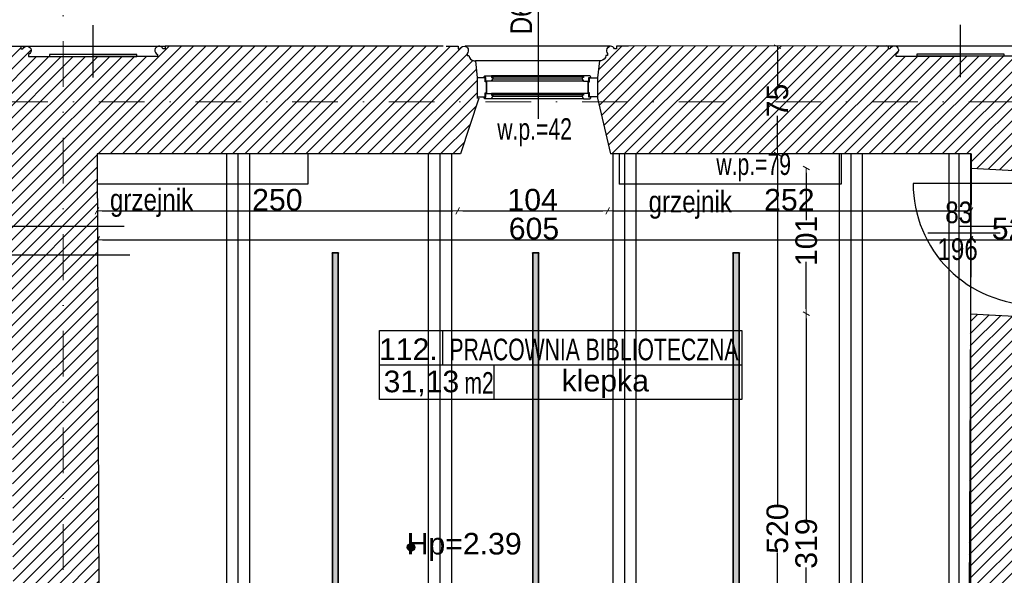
# Model space of a CAD drawing. Header units: millimetres. Extents: x 77315 to 1057463, y -108895 to -47643.
# Tile 41 of 62: x 95065 to 101895, y -96707 to -92851. Entities that reach past the tile are written whole.
import ezdxf

# ---------------------------------------------------------------- set-up
doc = ezdxf.new("R2010")
doc.units = ezdxf.units.MM
doc.header["$MEASUREMENT"] = 0
doc.linetypes.add('Dot & Dashed', pattern=[670.277762, 317.5, -176.388889, 0, -176.388874])
for name, color, linetype in [('A-DRZWI', 7, 'Continuous'), ('A-OKNA-OPIS', 7, 'Continuous'), ('A-OPISY-2', 7, 'Continuous'), ('A-OPISY-3', 7, 'Continuous'), ('A-WYSOKOSCI', 7, 'Continuous'), ('belki nad', 7, 'Continuous'), ('CO TO JEST', 7, 'Continuous'), ('detalokna', 7, 'Continuous'), ('DIM MALY', 7, 'Continuous'), ('Drawing & Figure', 7, 'Continuous'), ('linia nadproza', 7, 'Continuous'), ('Nowe_Annotation - Text', 7, 'Continuous'), ('Nowe_Interior - Lamp', 7, 'Continuous'), ('OKNO_DETAL', 7, 'Continuous'), ('opisy inne', 7, 'Continuous'), ('OSIE', 7, 'Continuous'), ('PARAPET', 7, 'Continuous'), ('SCIANY_KONSTR', 7, 'Continuous'), ('Structural - Bearing', 7, 'Continuous'), ('Structural - Grid', 7, 'Continuous')]:
    doc.layers.add(name, color=color, linetype=linetype)
doc.styles.add('STYL_AUTOMATYCZNY_1', font='arial.ttf')
doc.styles.add('STYL_AUTOMATYCZNY_2', font='arial.ttf')
doc.styles.add('STYL_AUTOMATYCZNY_3', font='arial.ttf', dxfattribs={"width": 0.8})
doc.styles.add('STYL_AUTOMATYCZNY_4', font='arial.ttf', dxfattribs={"width": 0.7})
doc.styles.add('STYL_AUTOMATYCZNY_6', font='arial.ttf', dxfattribs={"width": 0.8})
doc.dimstyles.new('STYL_AUTOMATYCZNY__1', dxfattribs={"dimtxt": 150, "dimasz": 34.231941, "dimexe": 0.18, "dimexo": 0.0625, "dimgap": 0, "dimtad": 1, "dimdec": 0, "dimlfac": 0.1, "dimzin": 0, "dimdsep": 46, "dimtxsty": 'STYL_AUTOMATYCZNY_2', "dimblk": 'ARROWHEAD_2', "dimblk1": 'ARROWHEAD_2', "dimblk2": 'ARROWHEAD_2', "dimcen": 0.09, "dimse1": 1, "dimse2": 1, "dimclrd": 7, "dimclre": 7, "dimclrt": 7, "dimadec": 0, "dimazin": 0, "dimtfac": 1, "dimtdec": 4, "dimtmove": 0, "dimatfit": 3, "dimfxl": 0, "dimtolj": 1, "dimtzin": 0, "dimarcsym": 0})
doc.dimstyles.new('STYL_AUTOMATYCZNY__2', dxfattribs={"dimtxt": 150, "dimasz": 34.231941, "dimexe": 0.18, "dimexo": 0.0625, "dimgap": 0, "dimtad": 1, "dimtih": 1, "dimtoh": 1, "dimdec": 0, "dimlfac": 0.1, "dimzin": 0, "dimdsep": 46, "dimtxsty": 'STYL_AUTOMATYCZNY_2', "dimblk": 'ARROWHEAD_2', "dimblk1": 'ARROWHEAD_2', "dimblk2": 'ARROWHEAD_2', "dimcen": 0.09, "dimse1": 1, "dimse2": 1, "dimclrd": 7, "dimclre": 7, "dimclrt": 7, "dimadec": 0, "dimazin": 0, "dimtfac": 1, "dimtdec": 4, "dimtmove": 0, "dimatfit": 3, "dimfxl": 0, "dimtolj": 1, "dimtzin": 0, "dimarcsym": 0})
pattern_1 = [(45, (0, 0), (-42.426407, 42.426407), [])]

# ---------------------------------------------------------------- blocks, each defined once
blk = doc.blocks.new('ARROWHEAD_2')
at = {"color": 0, "linetype": 'Continuous', "lineweight": 0}
for p, q in [((0, 0), (-1, 0)), ((-0.38, -0.66), (0.38, 0.66))]:
    blk.add_line(p, q, dxfattribs=at)
blk = doc.blocks.new('*D234')
at = {"layer": 'Defpoints', "color": 0}
for p in [(95602.2, -93788), (98103.7, -93788), (98103.7, -94177.9)]:
    blk.add_point(p, dxfattribs=at)
at = {"layer": 'DIM MALY', "color": 7, "lineweight": -2}
blk.add_line((95636.4, -94177.9), (98069.4, -94177.9), dxfattribs=at)
at = {"layer": 'DIM MALY', "color": 7, "lineweight": -2, "xscale": 34.23194115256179, "yscale": 34.23194115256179, "zscale": 34.23194115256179, "rotation": 180}
blk.add_blockref('ARROWHEAD_2', (95602.2, -94177.9), dxfattribs=at)
at = {"layer": 'DIM MALY', "color": 7, "lineweight": -2, "xscale": 34.23194115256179, "yscale": 34.23194115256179, "zscale": 34.23194115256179}
blk.add_blockref('ARROWHEAD_2', (98103.7, -94177.9), dxfattribs=at)
at = {"layer": 'DIM MALY', "color": 7, "insert": (96852.5, -94101.3), "char_height": 150, "attachment_point": 5, "style": 'STYL_AUTOMATYCZNY_2'}
blk.add_mtext('\\A1;250', dxfattribs=at)
blk = doc.blocks.new('*D235')
at = {"layer": 'Defpoints', "color": 0}
for p in [(95602.2, -93788), (98103.7, -93788), (98103.7, -94177.9)]:
    blk.add_point(p, dxfattribs=at)
at = {"layer": 'DIM MALY', "color": 7, "lineweight": -2}
blk.add_line((95636.4, -94177.9), (98069.4, -94177.9), dxfattribs=at)
at = {"layer": 'DIM MALY', "color": 7, "lineweight": -2, "xscale": 34.23194115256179, "yscale": 34.23194115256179, "zscale": 34.23194115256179, "rotation": 180}
blk.add_blockref('ARROWHEAD_2', (95602.2, -94177.9), dxfattribs=at)
at = {"layer": 'DIM MALY', "color": 7, "lineweight": -2, "xscale": 34.23194115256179, "yscale": 34.23194115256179, "zscale": 34.23194115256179}
blk.add_blockref('ARROWHEAD_2', (98103.7, -94177.9), dxfattribs=at)
at = {"layer": 'DIM MALY', "color": 7, "insert": (96852.5, -94101.3), "char_height": 150, "attachment_point": 5, "style": 'STYL_AUTOMATYCZNY_2'}
blk.add_mtext('\\A1;250', dxfattribs=at)
blk = doc.blocks.new('*D236')
at = {"layer": 'Defpoints', "color": 0}
for p in [(98103.7, -93788), (99143.7, -93788), (99143.7, -94177.9)]:
    blk.add_point(p, dxfattribs=at)
at = {"layer": 'DIM MALY', "color": 7, "lineweight": -2}
blk.add_line((98137.9, -94177.9), (99109.4, -94177.9), dxfattribs=at)
at = {"layer": 'DIM MALY', "color": 7, "lineweight": -2, "xscale": 34.23194115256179, "yscale": 34.23194115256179, "zscale": 34.23194115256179, "rotation": 180}
blk.add_blockref('ARROWHEAD_2', (98103.7, -94177.9), dxfattribs=at)
at = {"layer": 'DIM MALY', "color": 7, "lineweight": -2, "xscale": 34.23194115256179, "yscale": 34.23194115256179, "zscale": 34.23194115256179}
blk.add_blockref('ARROWHEAD_2', (99143.7, -94177.9), dxfattribs=at)
at = {"layer": 'DIM MALY', "color": 7, "insert": (98623.3, -94101.3), "char_height": 150, "attachment_point": 5, "style": 'STYL_AUTOMATYCZNY_2'}
blk.add_mtext('\\A1;104', dxfattribs=at)
blk = doc.blocks.new('*D237')
at = {"layer": 'Defpoints', "color": 0}
for p in [(95602.2, -93788), (98103.7, -93788), (98103.7, -94177.9)]:
    blk.add_point(p, dxfattribs=at)
at = {"layer": 'DIM MALY', "color": 7, "lineweight": -2}
blk.add_line((95636.4, -94177.9), (98069.4, -94177.9), dxfattribs=at)
at = {"layer": 'DIM MALY', "color": 7, "lineweight": -2, "xscale": 34.23194115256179, "yscale": 34.23194115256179, "zscale": 34.23194115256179, "rotation": 180}
blk.add_blockref('ARROWHEAD_2', (95602.2, -94177.9), dxfattribs=at)
at = {"layer": 'DIM MALY', "color": 7, "lineweight": -2, "xscale": 34.23194115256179, "yscale": 34.23194115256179, "zscale": 34.23194115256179}
blk.add_blockref('ARROWHEAD_2', (98103.7, -94177.9), dxfattribs=at)
at = {"layer": 'DIM MALY', "color": 7, "insert": (96852.5, -94101.3), "char_height": 150, "attachment_point": 5, "style": 'STYL_AUTOMATYCZNY_2'}
blk.add_mtext('\\A1;250', dxfattribs=at)
blk = doc.blocks.new('*D238')
at = {"layer": 'Defpoints', "color": 0}
for p in [(98103.7, -93788), (99143.7, -93788), (99143.7, -94177.9)]:
    blk.add_point(p, dxfattribs=at)
at = {"layer": 'DIM MALY', "color": 7, "lineweight": -2}
blk.add_line((98137.9, -94177.9), (99109.4, -94177.9), dxfattribs=at)
at = {"layer": 'DIM MALY', "color": 7, "lineweight": -2, "xscale": 34.23194115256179, "yscale": 34.23194115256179, "zscale": 34.23194115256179, "rotation": 180}
blk.add_blockref('ARROWHEAD_2', (98103.7, -94177.9), dxfattribs=at)
at = {"layer": 'DIM MALY', "color": 7, "lineweight": -2, "xscale": 34.23194115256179, "yscale": 34.23194115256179, "zscale": 34.23194115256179}
blk.add_blockref('ARROWHEAD_2', (99143.7, -94177.9), dxfattribs=at)
at = {"layer": 'DIM MALY', "color": 7, "insert": (98623.3, -94101.3), "char_height": 150, "attachment_point": 5, "style": 'STYL_AUTOMATYCZNY_2'}
blk.add_mtext('\\A1;104', dxfattribs=at)
blk = doc.blocks.new('*D239')
at = {"layer": 'Defpoints', "color": 0}
for p in [(99143.7, -93788), (101664, -94046.8), (101664, -94177.9)]:
    blk.add_point(p, dxfattribs=at)
at = {"layer": 'DIM MALY', "color": 7, "lineweight": -2}
blk.add_line((99177.9, -94177.9), (101629.8, -94177.9), dxfattribs=at)
at = {"layer": 'DIM MALY', "color": 7, "lineweight": -2, "xscale": 34.23194115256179, "yscale": 34.23194115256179, "zscale": 34.23194115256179, "rotation": 180}
blk.add_blockref('ARROWHEAD_2', (99143.7, -94177.9), dxfattribs=at)
at = {"layer": 'DIM MALY', "color": 7, "lineweight": -2, "xscale": 34.23194115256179, "yscale": 34.23194115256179, "zscale": 34.23194115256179}
blk.add_blockref('ARROWHEAD_2', (101664, -94177.9), dxfattribs=at)
at = {"layer": 'DIM MALY', "color": 7, "insert": (100403.5, -94101.3), "char_height": 150, "attachment_point": 5, "style": 'STYL_AUTOMATYCZNY_2'}
blk.add_mtext('\\A1;252', dxfattribs=at)
blk = doc.blocks.new('*D240')
at = {"layer": 'Defpoints', "color": 0}
for p in [(102184.5, -93987.9), (101664, -94246.8), (102184.5, -94377.8)]:
    blk.add_point(p, dxfattribs=at)
at = {"layer": 'DIM MALY', "color": 7, "lineweight": -2}
blk.add_line((101698.3, -94377.8), (102150.3, -94377.8), dxfattribs=at)
at = {"layer": 'DIM MALY', "color": 7, "lineweight": -2, "xscale": 34.23194115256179, "yscale": 34.23194115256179, "zscale": 34.23194115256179, "rotation": 180}
blk.add_blockref('ARROWHEAD_2', (101664, -94377.8), dxfattribs=at)
at = {"layer": 'DIM MALY', "color": 7, "lineweight": -2, "xscale": 34.23194115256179, "yscale": 34.23194115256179, "zscale": 34.23194115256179}
blk.add_blockref('ARROWHEAD_2', (102184.5, -94377.8), dxfattribs=at)
at = {"layer": 'DIM MALY', "color": 7, "insert": (101924, -94301.2), "char_height": 150, "attachment_point": 5, "style": 'STYL_AUTOMATYCZNY_2'}
blk.add_mtext('\\A1;52', dxfattribs=at)
blk = doc.blocks.new('*D249')
at = {"layer": 'Defpoints', "color": 0}
for p in [(101659.8, -93782.9), (101659.8, -94377.9), (95605.4, -94519.8)]:
    blk.add_point(p, dxfattribs=at)
at = {"layer": 'DIM MALY', "color": 7, "lineweight": -2}
blk.add_line((95639.7, -94377.9), (101625.6, -94377.9), dxfattribs=at)
at = {"layer": 'DIM MALY', "color": 7, "lineweight": -2, "xscale": 34.23194115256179, "yscale": 34.23194115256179, "zscale": 34.23194115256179, "rotation": 180}
blk.add_blockref('ARROWHEAD_2', (95605.4, -94377.9), dxfattribs=at)
at = {"layer": 'DIM MALY', "color": 7, "lineweight": -2, "xscale": 34.23194115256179, "yscale": 34.23194115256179, "zscale": 34.23194115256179}
blk.add_blockref('ARROWHEAD_2', (101659.8, -94377.9), dxfattribs=at)
at = {"layer": 'DIM MALY', "color": 7, "insert": (98632.3, -94301.3), "char_height": 150, "attachment_point": 5, "style": 'STYL_AUTOMATYCZNY_2'}
blk.add_mtext('\\A1;605', dxfattribs=at)
blk = doc.blocks.new('*D295')
at = {"layer": 'Defpoints', "color": 0}
for p in [(100426.3, -93037.4), (100321.3, -93785.2), (100426.3, -93785.2)]:
    blk.add_point(p, dxfattribs=at)
at = {"layer": 'DIM MALY', "color": 7, "lineweight": -2}
for p, q in [((100321.3, -93071.6), (100321.3, -93304.1)), ((100321.3, -93750.9), (100321.3, -93518.9))]:
    blk.add_line(p, q, dxfattribs=at)
at = {"layer": 'DIM MALY', "color": 7, "lineweight": -2, "xscale": 34.23194115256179, "yscale": 34.23194115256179, "zscale": 34.23194115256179}
for p, rotation in [((100321.3, -93037.4), 90), ((100321.3, -93785.2), 270)]:
    blk.add_blockref('ARROWHEAD_2', p, dxfattribs=dict(at, rotation=rotation))
at = {"layer": 'DIM MALY', "color": 7, "insert": (100321.3, -93411.5), "char_height": 150, "attachment_point": 5, "rotation": 90, "style": 'STYL_AUTOMATYCZNY_2'}
blk.add_mtext('\\A1;75', dxfattribs=at)
blk = doc.blocks.new('*D351')
at = {"layer": 'Defpoints', "color": 0}
for p in [(100521.3, -94891.2), (101659.4, -94891.2), (100739.1, -98081.1)]:
    blk.add_point(p, dxfattribs=at)
at = {"layer": 'DIM MALY', "color": 7, "lineweight": -2}
for p, q in [((100521.3, -94925.4), (100521.3, -96320.7)), ((100521.3, -98046.8), (100521.3, -96652.3))]:
    blk.add_line(p, q, dxfattribs=at)
at = {"layer": 'DIM MALY', "color": 7, "lineweight": -2, "xscale": 34.23194115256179, "yscale": 34.23194115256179, "zscale": 34.23194115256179}
for p, rotation in [((100521.3, -94891.2), 90), ((100521.3, -98081.1), 270)]:
    blk.add_blockref('ARROWHEAD_2', p, dxfattribs=dict(at, rotation=rotation))
at = {"layer": 'DIM MALY', "color": 7, "insert": (100521.3, -96486.5), "char_height": 150, "attachment_point": 5, "rotation": 90, "style": 'STYL_AUTOMATYCZNY_2'}
blk.add_mtext('\\A1;319', dxfattribs=at)
blk = doc.blocks.new('*D353')
at = {"layer": 'Defpoints', "color": 0}
for p in [(100521.3, -94891.2), (101659.4, -94891.2), (100739.1, -98081.1)]:
    blk.add_point(p, dxfattribs=at)
at = {"layer": 'DIM MALY', "color": 7, "lineweight": -2}
for p, q in [((100521.3, -94925.4), (100521.3, -96320.7)), ((100521.3, -98046.8), (100521.3, -96652.3))]:
    blk.add_line(p, q, dxfattribs=at)
at = {"layer": 'DIM MALY', "color": 7, "lineweight": -2, "xscale": 34.23194115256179, "yscale": 34.23194115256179, "zscale": 34.23194115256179}
for p, rotation in [((100521.3, -94891.2), 90), ((100521.3, -98081.1), 270)]:
    blk.add_blockref('ARROWHEAD_2', p, dxfattribs=dict(at, rotation=rotation))
at = {"layer": 'DIM MALY', "color": 7, "insert": (100521.3, -96486.5), "char_height": 150, "attachment_point": 5, "rotation": 90, "style": 'STYL_AUTOMATYCZNY_2'}
blk.add_mtext('\\A1;319', dxfattribs=at)
blk = doc.blocks.new('*D354')
at = {"layer": 'Defpoints', "color": 0}
for p in [(100521.3, -93880.4), (101664.5, -93880.4), (101659.4, -94891.2)]:
    blk.add_point(p, dxfattribs=at)
at = {"layer": 'DIM MALY', "color": 7, "lineweight": -2}
for p, q in [((100521.3, -93914.6), (100521.3, -94242)), ((100521.3, -94856.9), (100521.3, -94530.3))]:
    blk.add_line(p, q, dxfattribs=at)
at = {"layer": 'DIM MALY', "color": 7, "lineweight": -2, "xscale": 34.23194115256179, "yscale": 34.23194115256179, "zscale": 34.23194115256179}
for p, rotation in [((100521.3, -93880.4), 90), ((100521.3, -94891.2), 270)]:
    blk.add_blockref('ARROWHEAD_2', p, dxfattribs=dict(at, rotation=rotation))
at = {"layer": 'DIM MALY', "color": 7, "insert": (100521.3, -94386.2), "char_height": 150, "attachment_point": 5, "rotation": 90, "style": 'STYL_AUTOMATYCZNY_2'}
blk.add_mtext('\\A1;101', dxfattribs=at)
blk = doc.blocks.new('*D356')
at = {"layer": 'Defpoints', "color": 0}
for p in [(100521.3, -94891.2), (101659.4, -94891.2), (100739.1, -98081.1)]:
    blk.add_point(p, dxfattribs=at)
at = {"layer": 'DIM MALY', "color": 7, "lineweight": -2}
for p, q in [((100521.3, -94925.4), (100521.3, -96320.7)), ((100521.3, -98046.8), (100521.3, -96652.3))]:
    blk.add_line(p, q, dxfattribs=at)
at = {"layer": 'DIM MALY', "color": 7, "lineweight": -2, "xscale": 34.23194115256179, "yscale": 34.23194115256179, "zscale": 34.23194115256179}
for p, rotation in [((100521.3, -94891.2), 90), ((100521.3, -98081.1), 270)]:
    blk.add_blockref('ARROWHEAD_2', p, dxfattribs=dict(at, rotation=rotation))
at = {"layer": 'DIM MALY', "color": 7, "insert": (100521.3, -96486.5), "char_height": 150, "attachment_point": 5, "rotation": 90, "style": 'STYL_AUTOMATYCZNY_2'}
blk.add_mtext('\\A1;319', dxfattribs=at)
blk = doc.blocks.new('*D357')
at = {"layer": 'Defpoints', "color": 0}
for p in [(100521.3, -93880.4), (101664.5, -93880.4), (101659.4, -94891.2)]:
    blk.add_point(p, dxfattribs=at)
at = {"layer": 'DIM MALY', "color": 7, "lineweight": -2}
for p, q in [((100521.3, -93914.6), (100521.3, -94242)), ((100521.3, -94856.9), (100521.3, -94530.3))]:
    blk.add_line(p, q, dxfattribs=at)
at = {"layer": 'DIM MALY', "color": 7, "lineweight": -2, "xscale": 34.23194115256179, "yscale": 34.23194115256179, "zscale": 34.23194115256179}
for p, rotation in [((100521.3, -93880.4), 90), ((100521.3, -94891.2), 270)]:
    blk.add_blockref('ARROWHEAD_2', p, dxfattribs=dict(at, rotation=rotation))
at = {"layer": 'DIM MALY', "color": 7, "insert": (100521.3, -94386.2), "char_height": 150, "attachment_point": 5, "rotation": 90, "style": 'STYL_AUTOMATYCZNY_2'}
blk.add_mtext('\\A1;101', dxfattribs=at)
blk = doc.blocks.new('*D358')
at = {"layer": 'Defpoints', "color": 0}
for p in [(100426.3, -93782.9), (100321.3, -98982.7), (100426.3, -98982.7)]:
    blk.add_point(p, dxfattribs=at)
at = {"layer": 'DIM MALY', "color": 7, "lineweight": -2}
for p, q in [((100321.3, -93817.1), (100321.3, -96217.7)), ((100321.3, -98948.5), (100321.3, -96548.6))]:
    blk.add_line(p, q, dxfattribs=at)
at = {"layer": 'DIM MALY', "color": 7, "lineweight": -2, "xscale": 34.23194115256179, "yscale": 34.23194115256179, "zscale": 34.23194115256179}
for p, rotation in [((100321.3, -93782.9), 90), ((100321.3, -98982.7), 270)]:
    blk.add_blockref('ARROWHEAD_2', p, dxfattribs=dict(at, rotation=rotation))
at = {"layer": 'DIM MALY', "color": 7, "insert": (100321.3, -96383.2), "char_height": 150, "attachment_point": 5, "rotation": 90, "style": 'STYL_AUTOMATYCZNY_2'}
blk.add_mtext('\\A1;520', dxfattribs=at)
blk = doc.blocks.new('*D375')
at = {"layer": 'Defpoints', "color": 0}
for p in [(118544.1, -91645.4), (118544.1, -93063.4), (87564.1, -93467.4)]:
    blk.add_point(p, dxfattribs=at)
at = {"layer": 'DIM MALY', "color": 7, "lineweight": -2}
blk.add_line((87598.4, -91645.4), (118509.9, -91645.4), dxfattribs=at)
at = {"layer": 'DIM MALY', "color": 7, "lineweight": -2, "xscale": 34.23194115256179, "yscale": 34.23194115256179, "zscale": 34.23194115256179, "rotation": 180}
blk.add_blockref('ARROWHEAD_2', (87564.1, -91645.4), dxfattribs=at)
at = {"layer": 'DIM MALY', "color": 7, "lineweight": -2, "xscale": 34.23194115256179, "yscale": 34.23194115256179, "zscale": 34.23194115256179}
blk.add_blockref('ARROWHEAD_2', (118544.1, -91645.4), dxfattribs=at)
at = {"layer": 'DIM MALY', "color": 7, "insert": (103054.1, -91568.7), "char_height": 150, "attachment_point": 5, "style": 'STYL_AUTOMATYCZNY_2'}
blk.add_mtext('\\A1;3098', dxfattribs=at)

msp = doc.modelspace()

# ---------------------------------------------------------------- hatches: boundary and pattern name
at = {"layer": 'A-WYSOKOSCI'}
msp.add_hatch(color=256, dxfattribs=at).paths.add_polyline_path([(97806.6, -96512.7, 1), (97753.2, -96512.7, 1)])
at = {"layer": 'Drawing & Figure'}
h = msp.add_hatch(dxfattribs=at)
h.set_pattern_fill('Common_Brick_0002', color=256, style=0, pattern_type=2)
h.set_pattern_definition(pattern_1)
h.paths.add_polyline_path([(92921.6, -93135.2), (92908.2, -93255.2), (92908.2, -93385.2), (92908.2, -93397.8), (93023.3, -93781.9), (95003.3, -93781.9), (95006, -94282.9), (95007.1, -94482.9), (95022.7, -97341), (95023.8, -97541), (95616.6, -97541), (95615.9, -97341), (95604.9, -94482.9), (95604.1, -94282.9), (95602.2, -93782.9), (98123.3, -93782.9), (98249.4, -93395.1), (98239.4, -93394.6), (98239.4, -93255.2), (98226, -93135.2), (98216.5, -93135.2, -0.383982), (98181, -93099.9), (98168.7, -93099.9), (98168.7, -93084.9, 1.205804), (98120.8, -93052.7), (98106, -93052.7), (98106, -93035.2), (98023.4, -93035.2), (98003.4, -93035.2), (96156.2, -93035.2), (96073.5, -93035.2), (96073.5, -93052.7), (96058.8, -93052.7, 0.263086), (96035.8, -93035.2), (96027.8, -93035.2, 0.761796), (96020.3, -93091.3), (96020.3, -93106.1), (95573.5, -93106.1), (95126.7, -93106.1), (95126.7, -93091.3, 0.761796), (95119.2, -93035.2), (95111.3, -93035.2, 0.263086), (95088.3, -93052.7), (95073.5, -93052.7), (95073.5, -93035.2), (94991.1, -93035.2), (93124.2, -93035.2), (93041.6, -93035.2), (93041.6, -93052.7), (93026.8, -93052.7, 1.205804), (92978.9, -93084.9), (92978.9, -93099.9), (92966.6, -93099.9, -0.383982), (92931.1, -93135.2)])
h = msp.add_hatch(dxfattribs=at)
h.set_pattern_fill('Common_Brick_0002', color=256, style=0, pattern_type=2)
h.set_pattern_definition(pattern_1)
h.paths.add_polyline_path([(99072.5, -93395.1), (99163.3, -93782.9), (101390.5, -93782.9), (101652.9, -93782.9), (101664.5, -93782.9), (101664.5, -93880.3), (102055.1, -93902.6), (102182.1, -93902.2), (102181.7, -93782.8), (103531.9, -93782.9), (103531.9, -93783), (104146.5, -93783), (104252.6, -93395.1), (104252.6, -93389), (104252.6, -93382.6), (104252.6, -93252.6), (104239.3, -93132.6), (104229.7, -93132.6, -0.383982), (104194.2, -93097.2), (104181.9, -93097.2), (104181.9, -93082.2, 1.205804), (104134.1, -93050), (104119.3, -93050), (104119.3, -93032.6), (104036.6, -93032.6), (102171.9, -93032.6), (102089.2, -93032.6), (102089.2, -93050), (102074.4, -93050, 0.263086), (102051.4, -93032.6), (102043.5, -93032.6, 0.761796), (102036, -93088.6), (102036, -93103.5), (101589.2, -93103.5), (101142.4, -93103.5), (101142.4, -93088.6, 0.761796), (101134.9, -93032.6), (101127, -93032.6, 0.263086), (101104, -93050), (101089.2, -93050), (101089.2, -93032.6), (101079.9, -93032.6), (99205.8, -93035.2), (99205.8, -93052.7), (99191, -93052.7, 1.205804), (99143.2, -93084.9), (99143.2, -93099.9), (99130.8, -93099.9, -0.383982), (99095.3, -93135.2), (99085.8, -93135.2), (99072.5, -93255.2)])
h = msp.add_hatch(dxfattribs=at)
h.set_pattern_fill('Common_Brick_0002', color=256, style=0, pattern_type=2)
h.set_pattern_definition(pattern_1)
h.paths.add_polyline_path([(99094.4, -98984.5), (99094.4, -99114.5), (99105, -99682.9), (101265, -99682.9), (101265, -99914.6), (101265, -100205.7), (101265, -100632.9), (101664.2, -100632.9), (101664.2, -101174.4), (101974.1, -101174.4), (101974.1, -100521.7), (102874.1, -100527), (102875, -100087.3), (102850.9, -100084.7), (102850.9, -99957.3), (102821.1, -99957.2), (102821.1, -99956.7), (102191.9, -99954.2), (102190.9, -99903.3), (101953.7, -99903.3), (101953, -99466.3), (101952.9, -99403.3), (102190.9, -99403.3), (102188.5, -99228.9), (102184.6, -98949.9), (102182, -98765.8), (102162, -98765.8), (102087.1, -98765.8), (102087.1, -98765.9), (101949.5, -98769.1), (101949.5, -98625.8), (102182, -98625.8), (102181.9, -94913.1), (102053.8, -94913.1), (101659.4, -94891.2), (101644.5, -98079.9), (101329.1, -98081.1), (101314.5, -98961), (99339.4, -98984.5), (99339.4, -98984.2), (99259.4, -98984.3), (99179.4, -98984.4), (99124.2, -98984.5)])
at = {"layer": 'Nowe_Interior - Lamp'}
for points in [[(97276.9, -94468.1), (97231.9, -94468.1), (97231.9, -94472.1), (97276.9, -94472.1)], [(98666.9, -94468.1), (98621.9, -94468.1), (98621.9, -94472.1), (98666.9, -94472.1)], [(100056.9, -94468.1), (100011.9, -94468.1), (100011.9, -94472.1), (100056.9, -94472.1)]]:
    msp.add_hatch(color=256, dxfattribs=at).paths.add_polyline_path(points)
h = msp.add_hatch(dxfattribs=at)
h.set_pattern_fill('ANSI36_0002', color=256, style=0, pattern_type=2)
h.set_pattern_definition([(135, (97242.8477, -94979.6114), (-6.173926, 1.683798), [7.9375, -1.5875, 0, -1.5875])])
h.paths.add_polyline_path([(97274.9, -98393.1), (97274.9, -94472.1), (97233.9, -94472.1), (97233.9, -98393.1)])
h = msp.add_hatch(dxfattribs=at)
h.set_pattern_fill('ANSI36_0002', color=256, style=0, pattern_type=2)
h.set_pattern_definition([(135, (98632.8477, -94979.6114), (-6.173926, 1.683798), [7.9375, -1.5875, 0, -1.5875])])
h.paths.add_polyline_path([(98664.9, -98393.1), (98664.9, -94472.1), (98623.9, -94472.1), (98623.9, -98393.1)])
h = msp.add_hatch(dxfattribs=at)
h.set_pattern_fill('ANSI36_0002', color=256, style=0, pattern_type=2)
h.set_pattern_definition([(135, (100022.8477, -94979.6114), (-6.173926, 1.683798), [7.9375, -1.5875, 0, -1.5875])])
h.paths.add_polyline_path([(100054.9, -98393.1), (100054.9, -94472.1), (100013.9, -94472.1), (100013.9, -98393.1)])

# ---------------------------------------------------------------- linework, layer by layer
at = {"layer": 'A-DRZWI'}
msp.add_line((101865.5, -94332.4), (101365, -94332.4), dxfattribs=at)
msp.add_lwpolyline([(102104.2, -93986.7), (101261.8, -93986.9, 0.414565), (102105.5, -94829.1)], format="xyb", dxfattribs=at)
at = {"layer": 'A-OKNA-OPIS'}
msp.add_line((98664.6, -93537.7), (98664.6, -92594.1), dxfattribs=at)
at = {"layer": 'A-OPISY-3'}
for p, q in [((97997.6, -95006.8), (97997.6, -95246.9)), ((97560.4, -95246.9), (100074.5, -95246.9)), ((98353.4, -95246.9), (98353.4, -95486.9))]:
    msp.add_line(p, q, dxfattribs=at)
msp.add_lwpolyline([(97560.4, -95486.9), (97560.4, -95006.9), (100074.5, -95006.9), (100074.5, -95486.9)], close=True, dxfattribs=at)
at = {"layer": 'A-WYSOKOSCI'}
msp.add_circle((97779.9, -96512.7), 26.7, dxfattribs=at)
at = {"layer": 'belki nad'}
for p, q in [((96499.4, -93782.9), (96499.4, -98984.5)), ((96659.4, -93782.9), (96659.4, -98984.5)), ((97899.4, -93782.9), (97899.4, -98984.5)), ((98059.4, -93782.9), (98059.4, -98984.5)), ((99179.4, -93782.9), (99179.4, -98984.5)), ((99339.4, -93782.9), (99339.4, -98984.5)), ((100749.4, -93782.9), (100749.4, -98984.5)), ((100909.4, -93782.9), (100909.4, -98984.5)), ((101509.8, -93782.9), (101509.8, -98070.5)), ((101659.8, -93782.9), (101659.8, -98070))]:
    msp.add_line(p, q, dxfattribs=at)
at = {"layer": 'CO TO JEST'}
for p, q in [((97064.6, -93782.9), (97064.6, -93992.9)), ((99224.3, -93785.6), (99224.3, -93992.9)), ((100764.1, -93782.9), (100764.1, -93992.9)), ((97064.6, -93992.9), (95603, -93992.9)), ((100764.1, -93992.9), (99224.3, -93992.9))]:
    msp.add_line(p, q, dxfattribs=at)
at = {"layer": 'detalokna'}
for p, q in [((99160.3, -93034.7), (98156.2, -93034.7)), ((99085.8, -93135.2), (98226, -93135.2))]:
    msp.add_line(p, q, dxfattribs=at)
for points in [[(98303.9, -93282.2), (98303.9, -93359.2), (98303.9, -93282.2), (98293.9, -93282.2), (98293.9, -93255.2), (98239.4, -93255.2), (98239.4, -93385.2), (98293.9, -93385.2), (98293.9, -93359.2), (98303.9, -93359.2)], [(99007.9, -93282.2), (99007.9, -93359.2), (99007.9, -93282.2), (99017.9, -93282.2), (99017.9, -93255.2), (99072.5, -93255.2), (99072.5, -93385.2), (99017.9, -93385.2), (99017.9, -93359.2), (99007.9, -93359.2)]]:
    msp.add_lwpolyline(points, dxfattribs=at)
at = {"layer": 'DIM MALY'}
for p, q in [((94856.4, -94282.9), (95789.6, -94282.9)), ((101579.8, -94282.9), (102251.9, -94282.9)), ((94873.5, -94482.9), (95829.5, -94482.9))]:
    msp.add_line(p, q, dxfattribs=at)
at = {"layer": 'linia nadproza'}
msp.add_line((101664.5, -93880.4), (101659.4, -94891.2), dxfattribs=at)
at = {"layer": 'Nowe_Interior - Lamp'}
for points in [[(97276.9, -98397.1), (97276.9, -94468.1), (97231.9, -94468.1), (97231.9, -98397.1)], [(97276.9, -94468.1), (97276.9, -94472.1), (97231.9, -94472.1), (97231.9, -94468.1)], [(97274.9, -98393.1), (97274.9, -94472.1), (97233.9, -94472.1), (97233.9, -98393.1)], [(98666.9, -98397.1), (98666.9, -94468.1), (98621.9, -94468.1), (98621.9, -98397.1)], [(98666.9, -94468.1), (98666.9, -94472.1), (98621.9, -94472.1), (98621.9, -94468.1)], [(98664.9, -98393.1), (98664.9, -94472.1), (98623.9, -94472.1), (98623.9, -98393.1)], [(100056.9, -98397.1), (100056.9, -94468.1), (100011.9, -94468.1), (100011.9, -98397.1)], [(100056.9, -94468.1), (100056.9, -94472.1), (100011.9, -94472.1), (100011.9, -94468.1)], [(100054.9, -98393.1), (100054.9, -94472.1), (100013.9, -94472.1), (100013.9, -98393.1)]]:
    msp.add_lwpolyline(points, close=True, dxfattribs=at)
at = {"layer": 'OKNO_DETAL'}
for p, q in [((95573.5, -92889.6), (95573.5, -93251.5)), ((101589.2, -92886.9), (101589.2, -93248.9)), ((95073.5, -93035.2), (96073.5, -93035.2)), ((101089.2, -93032.6), (102089.2, -93032.6)), ((98975.7, -93278.5), (98336.1, -93278.5)), ((98336.9, -93240.5), (98345.7, -93250.5)), ((98974.9, -93240.5), (98336.9, -93240.5)), ((98974.9, -93250.5), (98336.9, -93250.5)), ((98965.9, -93262.4), (98345.9, -93262.4)), ((98974.9, -93240.5), (98966.2, -93250.5)), ((98975.7, -93401), (98336.1, -93401)), ((98336.9, -93363), (98345.7, -93373)), ((98974.9, -93363), (98336.9, -93363)), ((98974.9, -93373), (98336.9, -93373)), ((98965.9, -93384.9), (98345.9, -93384.9)), ((98974.9, -93363), (98966.2, -93373))]:
    msp.add_line(p, q, dxfattribs=at)
for points in [[(98312, -93278.5), (98297.9, -93278.5), (98297.9, -93252.5), (98285.9, -93252.5), (98285.9, -93248.5, -0.414214), (98293.9, -93240.5), (98312.1, -93240.5), (98336.9, -93240.5), (98336.9, -93252.5), (98345.9, -93252.5), (98345.9, -93262.4), (98344.9, -93262.4), (98336.1, -93278.5)], [(98999.8, -93278.5), (99013.9, -93278.5), (99013.9, -93252.5), (99025.9, -93252.5), (99025.9, -93248.5, 0.414214), (99017.9, -93240.5), (98999.7, -93240.5), (98974.9, -93240.5), (98974.9, -93252.5), (98965.9, -93252.5), (98965.9, -93262.4), (98966.9, -93262.4), (98975.7, -93278.5)], [(98293.9, -93401, -0.414214), (98285.9, -93393), (98285.9, -93388.9), (98297.9, -93388.9), (98297.9, -93363), (98336.9, -93363), (98336.9, -93375), (98345.9, -93375), (98345.9, -93384.9), (98344.9, -93384.9), (98336.1, -93401)], [(99017.9, -93401, 0.414214), (99025.9, -93393), (99025.9, -93388.9), (99013.9, -93388.9), (99013.9, -93363), (98974.9, -93363), (98974.9, -93375), (98965.9, -93375), (98965.9, -93384.9), (98966.9, -93384.9), (98975.7, -93401)]]:
    msp.add_lwpolyline(points, format="xyb", close=True, dxfattribs=at)
at = {"layer": 'OSIE'}
for p, q in [((96579.4, -93782.9), (96579.4, -98984.5)), ((97979.4, -93782.9), (97979.4, -98984.5)), ((99259.4, -93782.9), (99259.4, -98984.5)), ((100829.4, -93782.9), (100829.4, -98984.5)), ((101579.8, -93782.9), (101579.8, -98070.2))]:
    msp.add_line(p, q, dxfattribs=at)
at = {"layer": 'SCIANY_KONSTR'}
for p, q in [((95602.2, -93782.9), (95622.2, -98984.5)), ((98123.3, -93782.9), (95602.2, -93782.9)), ((101664.5, -93782.9), (99163.3, -93782.9)), ((101664.5, -93782.9), (101664.5, -93880.3)), ((101664.5, -93880.4), (102055.1, -93902.6)), ((101659.4, -94891.2), (101644.5, -98079.9)), ((101659.4, -94891.2), (102053.8, -94913.1))]:
    msp.add_line(p, q, dxfattribs=at)
at = {"layer": 'Structural - Bearing'}
for p, q in [((98003.4, -93035.2), (96087.6, -93035.2)), ((101079.9, -93032.6), (99205.8, -93035.2)), ((98249.4, -93395.1), (98123.3, -93782.9)), ((99072.5, -93395.1), (99163.3, -93782.9))]:
    msp.add_line(p, q, dxfattribs=at)
for points in [[(94990.9, -93035.2), (95073.5, -93035.2), (95073.5, -93052.7), (95088.3, -93052.7, -1.478383), (95126.7, -93091.3), (95126.7, -93106.1), (95573.5, -93106.1)], [(96156.2, -93035.2), (96073.5, -93035.2), (96073.5, -93052.7), (96058.8, -93052.7, 1.478383), (96020.3, -93091.3), (96020.3, -93106.1), (95573.5, -93106.1)], [(98023.4, -93035.2), (98106, -93035.2), (98106, -93052.7), (98120.8, -93052.7, -1.205804), (98168.7, -93084.9), (98168.7, -93099.9), (98181, -93099.9, 0.383982), (98216.5, -93135.2), (98226, -93135.2), (98239.4, -93255.2), (98239.4, -93397.8)], [(99288.4, -93035.2), (99205.8, -93035.2), (99205.8, -93052.7), (99191, -93052.7, 1.205804), (99143.2, -93084.9), (99143.2, -93099.9), (99130.8, -93099.9, -0.383982), (99095.3, -93135.2), (99085.8, -93135.2), (99072.5, -93255.2), (99072.5, -93397.8)], [(101006.5, -93032.6), (101089.2, -93032.6), (101089.2, -93050), (101104, -93050, -1.478383), (101142.4, -93088.6), (101142.4, -93103.5), (101589.2, -93103.5)], [(102171.9, -93032.6), (102089.2, -93032.6), (102089.2, -93050), (102074.4, -93050, 1.478383), (102036, -93088.6), (102036, -93103.5), (101589.2, -93103.5)]]:
    msp.add_lwpolyline(points, format="xyb", dxfattribs=at)
for points in [[(95272.2, -93105.1), (95877, -93105.1), (95877, -93091.9), (95272.2, -93091.9)], [(101287.8, -93102.4), (101892.7, -93102.4), (101892.7, -93089.2), (101287.8, -93089.2)]]:
    msp.add_lwpolyline(points, close=True, dxfattribs=at)
at = {"layer": 'Structural - Grid', "linetype": 'Dot & Dashed', "lineweight": 15}
for p, q in [((95367.3, -107395.1), (95367.3, -90539.7)), ((118724.5, -93420.2), (80780, -93420.2))]:
    msp.add_line(p, q, dxfattribs=at)

# ---------------------------------------------------------------- texts
at = {"layer": 'A-OKNA-OPIS', "insert": (98545.4, -92798.1), "char_height": 150, "attachment_point": 5, "rotation": 90, "style": 'STYL_AUTOMATYCZNY_3'}
msp.add_mtext('\\A1;{\\pqc;\\fArial|b0|i0|c238|p0;\\W0.800000;D68}', dxfattribs=at)
at = {"layer": 'A-OPISY-2', "char_height": 150}
for s, insert, attachment_point, style in [('\\A1;{\\pql;\\fArial|b0|i0|c238|p0;\\W1.000000;112.}', (97557.3, -95213), 7, 'STYL_AUTOMATYCZNY_1'), ('\\A1;{\\pql;\\fArial|b0|i0|c238|p0;\\W0.700000;PRACOWNIA BIBLIOTECZNA}', (98046.3, -95216.9), 7, 'STYL_AUTOMATYCZNY_4'), ('\\A1;{\\pql;\\fArial|b0|i0|c238|p0;\\W1.000000;31,13}', (97589.3, -95464.6), 7, 'STYL_AUTOMATYCZNY_1'), ('\\A1;{\\pqr;\\fArial|b0|i0|c238|p0;\\W0.700000;m2}', (98353.4, -95296.8), 3, 'STYL_AUTOMATYCZNY_4'), ('\\A1;{\\pql;\\fArial|b0|i0|c238|p0;\\W1.000000;klepka}', (98824.5, -95476.4), 7, 'STYL_AUTOMATYCZNY_1')]:
    msp.add_mtext(s, dxfattribs=dict(at, insert=insert, attachment_point=attachment_point, style=style))
at = {"layer": 'A-WYSOKOSCI', "insert": (98148.2, -96510.4), "char_height": 150, "attachment_point": 5, "style": 'STYL_AUTOMATYCZNY_1'}
msp.add_mtext('\\A1;{\\pqc;\\fArial|b0|i0|c238|p0;\\W1.000000;Hp=2.39}', dxfattribs=at)
at = {"layer": 'Nowe_Annotation - Text', "char_height": 150, "attachment_point": 7, "style": 'STYL_AUTOMATYCZNY_6'}
for insert in [(95691.4, -94220.4), (99427.6, -94233.2)]:
    msp.add_mtext('\\A1;{\\pql;\\fArial|b0|i0|c238|p0;\\W0.800000;grzejnik }', dxfattribs=dict(at, insert=insert))
at = {"layer": 'opisy inne', "char_height": 150, "style": 'STYL_AUTOMATYCZNY_3'}
for s, insert, attachment_point in [('\\A1;{\\pql;\\fArial|b0|i0|c238|p0;\\W0.800000;83}', (101484.8, -94265), 7), ('\\A1;{\\pqc;\\fArial|b0|i0|c238|p0;\\W0.800000;196}', (101570.7, -94444.4), 5)]:
    msp.add_mtext(s, dxfattribs=dict(at, insert=insert, attachment_point=attachment_point))
at = {"layer": 'PARAPET', "char_height": 150, "style": 'STYL_AUTOMATYCZNY_4'}
for s, insert, attachment_point in [('\\A1;{\\pqc;\\fArial|b0|i0|c238|p0;\\W0.700000;w.p.=42}', (98636.7, -93632.2), 5), ('\\A1;{\\pql;\\fArial|b0|i0|c238|p0;\\W0.700000;w.p.=79}', (99897.3, -93973.6), 7)]:
    msp.add_mtext(s, dxfattribs=dict(at, insert=insert, attachment_point=attachment_point))

# ---------------------------------------------------------------- dimensions: what is measured, and where the dimension line sits
at = {"layer": 'DIM MALY'}
for base, p1, p2, picture, middle in [((118544.1, -91645.4), (87564.1, -93467.4), (118544.1, -93063.4), '*D375', (103054.1, -91645.4)), ((98103.7, -94177.9), (95602.2, -93788), (98103.7, -93788), '*D234', (96852.5, -94177.9)), ((98103.7, -94177.9), (95602.2, -93788), (98103.7, -93788), '*D235', (96852.5, -94177.9)), ((98103.7, -94177.9), (95602.2, -93788), (98103.7, -93788), '*D237', (96852.5, -94177.9)), ((101659.8, -94377.9), (95605.4, -94519.8), (101659.8, -93782.9), '*D249', (98632.3, -94377.9)), ((99143.7, -94177.9), (98103.7, -93788), (99143.7, -93788), '*D236', (98623.3, -94177.9)), ((99143.7, -94177.9), (98103.7, -93788), (99143.7, -93788), '*D238', (98623.3, -94177.9)), ((101664, -94177.9), (99143.7, -93788), (101664, -94046.8), '*D239', (100403.5, -94177.9)), ((102184.5, -94377.8), (101664, -94246.8), (102184.5, -93987.9), '*D240', (101924, -94377.8))]:
    dim = msp.add_linear_dim(base=base, p1=p1, p2=p2, dimstyle='STYL_AUTOMATYCZNY__2', dxfattribs=at)
    dim.commit()
    dim.dimension.update_dxf_attribs({"geometry": picture, "text_midpoint": middle, "dimtype": 160})
for base, p1, p2, angle, picture, middle in [((100321.3, -93785.2), (100426.3, -93037.4), (100426.3, -93785.2), 270, '*D295', (100321.3, -93411.5)), ((100321.3, -98982.7), (100426.3, -93782.9), (100426.3, -98982.7), 270, '*D358', (100321.3, -96383.2)), ((100521.3, -93880.4), (101659.4, -94891.2), (101664.5, -93880.4), 90, '*D354', (100521.3, -94386.2)), ((100521.3, -93880.4), (101659.4, -94891.2), (101664.5, -93880.4), 90, '*D357', (100521.3, -94386.2)), ((100521.3, -94891.2), (100739.1, -98081.1), (101659.4, -94891.2), 90, '*D351', (100521.3, -96486.5)), ((100521.3, -94891.2), (100739.1, -98081.1), (101659.4, -94891.2), 90, '*D353', (100521.3, -96486.5)), ((100521.3, -94891.2), (100739.1, -98081.1), (101659.4, -94891.2), 90, '*D356', (100521.3, -96486.5))]:
    dim = msp.add_linear_dim(base=base, p1=p1, p2=p2, angle=angle, dimstyle='STYL_AUTOMATYCZNY__1', dxfattribs=at)
    dim.commit()
    dim.dimension.update_dxf_attribs({"geometry": picture, "text_midpoint": middle, "dimtype": 160, "text_rotation": 90})

doc.saveas('drawing.dxf')
